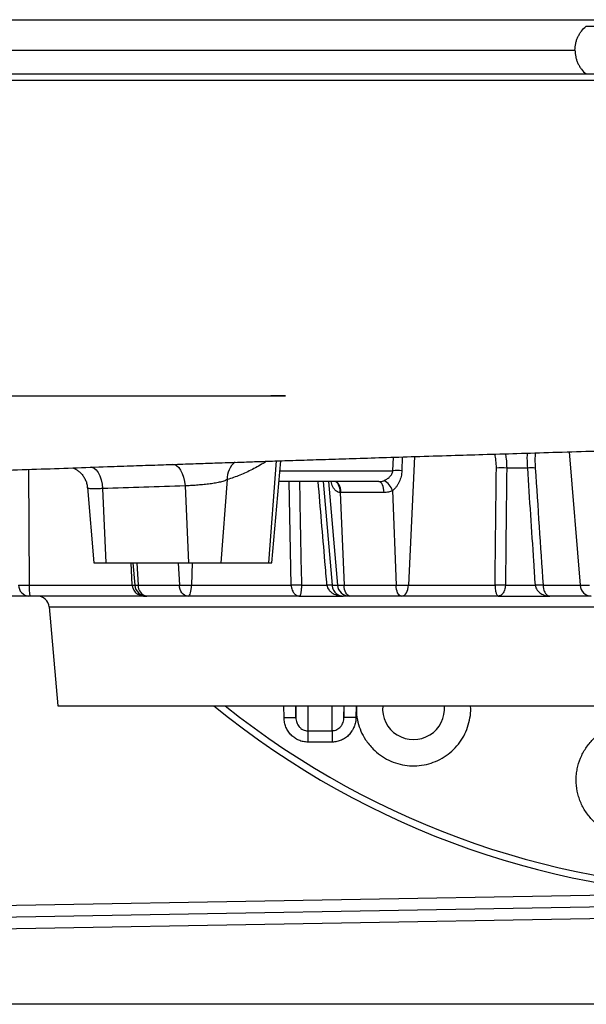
# Model space of a CAD drawing. Header units: millimetres. Extents: x 5580 to 12274, y 2394 to 14725.
# Tile 2 of 13: x 7869 to 9058, y 2394 to 4459. Entities that reach past the tile are written whole.
import ezdxf

# ---------------------------------------------------------------- set-up
doc = ezdxf.new("R2010")
doc.units = ezdxf.units.MM
doc.header["$LTSCALE"] = 5

msp = doc.modelspace()

# ---------------------------------------------------------------- linework, layer by layer
at = {"color": 7, "linetype": 'Continuous', "lineweight": 25}
for p, q in [((8426.9, 3669.6), (8396.1, 3669.6)), ((8398.2, 3319.9), (8416.9, 3533.6)), ((8934.9, 3518.4), (8890.9, 3518.4)), ((8304.7, 3494.2), (8291.5, 3319.9)), ((8011.2, 3477.6), (8025, 3319.9)), ((8043.2, 3475.3), (8050, 3319.9)), ((8216.1, 3480.8), (8223.2, 3319.9)), ((8622.9, 3489.9), (8413.1, 3489.9)), ((8651.4, 3471.1), (8658.7, 3272.7)), ((8541.4, 3467.1), (8549.7, 3272.7)), ((8633.7, 3467.1), (8543.2, 3467.1)), ((8025, 3319.9), (8050, 3319.9)), ((8050, 3319.9), (8223.2, 3319.9)), ((8106.3, 3319.9), (8110.5, 3272.7)), ((8223.2, 3319.9), (8291.5, 3319.9)), ((8291.5, 3319.9), (8391.5, 3319.9)), ((8391.5, 3319.9), (8398.2, 3319.9)), ((7866.8, 3272.7), (7889, 3272.7)), ((7889, 3272.7), (8105.2, 3272.7)), ((8117.7, 3272.7), (8204.3, 3272.7)), ((8204.3, 3272.7), (8229.6, 3272.7)), ((8229.6, 3272.7), (8438.8, 3272.7)), ((8460.3, 3272.7), (8513.8, 3272.7)), ((8524.5, 3272.7), (8535.8, 3272.7)), ((8535.8, 3272.7), (8549.7, 3272.7)), ((8549.7, 3272.7), (8658.7, 3272.7)), ((8658.7, 3272.7), (8684.8, 3272.7)), ((8684.8, 3272.7), (8866.4, 3272.7)), ((8888.2, 3272.7), (8951, 3272.7)), ((8967.1, 3272.7), (9044.7, 3272.7)), ((9044.7, 3272.7), (9064.7, 3272.7)), ((7888.6, 3249.9), (7833.8, 3249.9)), ((7890.3, 3249.9), (7888.6, 3249.9)), ((8131.1, 3249.9), (7890.3, 3249.9)), ((8131.1, 3249.9), (8135.4, 3249.9)), ((8135.9, 3249.9), (8135.4, 3249.9)), ((8221.2, 3249.9), (8135.9, 3249.9)), ((8223.2, 3249.9), (8221.2, 3249.9)), ((8456.2, 3249.9), (8223.2, 3249.9)), ((8456.2, 3249.9), (8548, 3249.9)), ((8560.7, 3249.9), (8548, 3249.9)), ((8561.7, 3249.9), (8560.7, 3249.9)), ((8669.2, 3249.9), (8561.7, 3249.9)), ((8671.2, 3249.9), (8669.2, 3249.9)), ((8873.5, 3249.9), (8671.2, 3249.9)), ((8873.5, 3249.9), (8981.5, 3249.9)), ((9067.9, 3249.9), (8981.5, 3249.9)), ((7931, 3227.1), (7949.1, 3019.9)), ((7949.1, 3019.9), (10849.1, 3019.9)), ((7448.2, 2569.5), (9304.1, 2601.9)), ((9304.1, 2576.9), (7448.2, 2544.5)), ((9399.1, 2393.6), (7448.2, 2393.6))]:
    msp.add_line(p, q, dxfattribs=at)
at = {"color": 8, "linetype": 'Continuous', "lineweight": 25}
for p, q in [((9021.8, 3552.4), (9044.7, 3272.7)), ((8407.6, 3533.3), (8391.5, 3319.9)), ((8651.8, 3512.7), (8653.1, 3541.1)), ((8671.8, 3541.7), (8670.9, 3512.7)), ((8697.7, 3542.5), (8684.8, 3272.7)), ((7887.9, 3515.5), (7889, 3272.7)), ((8415, 3512.7), (8651.8, 3512.7)), ((8438.8, 3272.7), (8434.8, 3489.9)), ((8506, 3489.9), (8524.5, 3272.7)), ((8516.8, 3489.9), (8535.8, 3272.7)), ((8105.2, 3272.7), (8103, 3319.9)), ((8114.7, 3319.9), (8117.7, 3272.7)), ((8201.4, 3319.9), (8204.3, 3272.7)), ((8230.7, 3319.9), (8229.6, 3272.7)), ((8110.5, 3272.7), (8117.7, 3272.7)), ((7931, 3227.1), (10867.2, 3227.1)), ((8423.9, 2994.5), (8423.5, 3019.9)), ((8448.2, 3019.9), (8448.6, 2994.6)), ((8448.6, 2994.6), (8448.6, 3019.9)), ((8473.6, 3019.9), (8473.6, 2967.4)), ((8524.5, 2967.5), (8524.5, 3019.9)), ((8549.5, 2994.9), (8549.9, 3019.9)), ((8549.5, 3019.9), (8549.5, 2994.9)), ((8575.1, 3019.9), (8574.7, 2994.9)), ((7481.4, 2595), (9252.7, 2626))]:
    msp.add_line(p, q, dxfattribs=at)
at = {"color": 8, "linetype": 'Continuous', "lineweight": 25, "flags": 128}
for points in [[(7810.8, 4458.8), (7937.7, 4458.8), (8066.7, 4458.8), (8197.9, 4458.8), (8330.9, 4458.8), (8467.5, 4458.8), (8605.5, 4458.8), (8745, 4458.8), (8885.4, 4458.8), (8936.9, 4458.8), (9040, 4458.8), (9143.2, 4458.8), (9247, 4458.8), (9350.7, 4458.8), (9455, 4458.8), (9558.9, 4458.8), (9662.8, 4458.8), (9766.1, 4458.8), (9869.4, 4458.7), (9972.1, 4458.7), (9972.1, 4458.7), (9972.1, 4458.7)], [(8018.4, 3520.9), (8020.3, 3520.5), (8025.1, 3518.3), (8029.6, 3514.4), (8033.7, 3508.8), (8037.2, 3501.9), (8040, 3493.7), (8042.1, 3484.8), (8043.2, 3475.3)], [(8541.4, 3467.1), (8541.2, 3471.7), (8540.5, 3476), (8539.5, 3480), (8538.1, 3483.4), (8536.4, 3486.2), (8534.5, 3488.3), (8532.4, 3489.5), (8530.7, 3489.9)], [(8105.2, 3272.7), (8108, 3272.8), (8110.5, 3272.9)]]:
    msp.add_lwpolyline(points, dxfattribs=at)
at = {"color": 7, "linetype": 'Continuous', "lineweight": 25, "flags": 128}
for points in [[(8189, 3526.4), (8193.8, 3525.9), (8198.5, 3523.6), (8202.9, 3519.6), (8206.9, 3514), (8210.4, 3507.1), (8213.1, 3499), (8215.1, 3490.2), (8216.1, 3480.8)], [(8543.2, 3467.1), (8542.8, 3471.6), (8542, 3476), (8540.9, 3479.9), (8539.4, 3483.3), (8537.6, 3486.1), (8535.6, 3488.2), (8533.4, 3489.5), (8531.2, 3489.9)], [(8633.7, 3467.1), (8633.3, 3471.6), (8632.6, 3476), (8631.5, 3479.9), (8630.2, 3483.3), (8628.6, 3486.1), (8626.8, 3488.2), (8624.9, 3489.5), (8622.9, 3489.9)], [(8221.2, 3249.9), (8218.1, 3250.3), (8215.1, 3251.6), (8212.2, 3253.7), (8209.7, 3256.5), (8207.6, 3259.9), (8205.9, 3263.8), (8204.8, 3268.2), (8204.3, 3272.7)], [(8223.2, 3249.9), (8224.4, 3250.3), (8225.5, 3251.6), (8226.6, 3253.7), (8227.6, 3256.5), (8228.4, 3259.9), (8229, 3263.8), (8229.4, 3268.2), (8229.6, 3272.7)], [(8561.7, 3249.9), (8559.5, 3250.3), (8557.3, 3251.6), (8555.3, 3253.7), (8553.5, 3256.5), (8552, 3259.9), (8550.9, 3263.8), (8550.1, 3268.2), (8549.7, 3272.7)], [(8669.2, 3249.9), (8667.3, 3250.3), (8665.4, 3251.6), (8663.6, 3253.7), (8662.1, 3256.5), (8660.8, 3259.9), (8659.7, 3263.8), (8659, 3268.2), (8658.7, 3272.7)], [(8671.2, 3249.9), (8673.8, 3250.3), (8676.2, 3251.6), (8678.4, 3253.7), (8680.4, 3256.5), (8682.1, 3259.9), (8683.5, 3263.8), (8684.4, 3268.2), (8684.8, 3272.7)], [(8473.6, 2967.4), (8473.7, 2966), (8473.7, 2964), (8473.8, 2961.6), (8473.8, 2958.6), (8473.8, 2955.2), (8473.8, 2951.5), (8473.9, 2947.6), (8473.9, 2943.6)], [(8524.5, 2967.5), (8524.5, 2966.1), (8524.6, 2964.2), (8524.6, 2961.7), (8524.7, 2958.7), (8524.7, 2955.3), (8524.7, 2951.6), (8524.7, 2947.7), (8524.7, 2943.7)]]:
    msp.add_lwpolyline(points, dxfattribs=at)
at = {"color": 8, "linetype": 'Continuous', "lineweight": 25}
for centre, radius, start, end in [((8351.6, 3495.5), 47, 130.592, 181.6353), ((9399.1, 4394.9), 1760.3, 231.3645, 308.6355)]:
    msp.add_arc(centre, radius, start, end, dxfattribs=at)
at = {"color": 7, "linetype": 'Continuous', "lineweight": 25}
for centre, radius, start, end in [((8661.4, 3318.1), 194.9, 87.1884, 92.8116), ((8880.1, 3279.2), 239.4, 87.414, 92.586), ((8942.8, 3393.7), 124.9, 86.3506, 93.6494), ((8619.4, 3461.5), 33.3, 16.6398, 65.7021), ((7890, 3273.1), 23.3, 180.9885, 266.3423), ((7995.5, 3267.4), 106.7, 177.1193, 189.4185), ((8135.4, 3274.9), 25, 185, 270), ((8139.4, 3271.4), 21.8, 176.4762, 260.7141), ((8449.5, 3039.7), 233.3, 87.3576, 92.6424), ((8519.1, 3223.6), 49.4, 83.8023, 96.1977), ((8560.7, 3274.9), 25, 184.9565, 269.9652), ((8877.3, 3033.9), 239.1, 87.3911, 92.6089), ((8959.1, 3147.6), 125.4, 86.3278, 93.6722), ((9068.7, 3273.9), 24, 182.8797, 268.1888), ((7906, 3224.9), 25, 5, 90), ((9399.1, 4394.9), 1775, 230.7731, 309.2269), ((8695.4, 3013.8), 65, 174.6504, 5.3496), ((8437.4, 2554.2), 440.5, 88.5372, 91.7564), ((8561.4, 2574.1), 421, 88.1806, 91.6128)]:
    msp.add_arc(centre, radius, start, end, dxfattribs=at)
for points, knots in [([(9034.1, 4394.9), (9034.1, 4399.7), (9034.6, 4404.4), (9036.2, 4411.4), (9036.8, 4413.7), (9038.4, 4418.2), (9039.2, 4420.4), (9041.3, 4424.7), (9042.4, 4426.8), (9044.9, 4430.8), (9046.2, 4432.8), (9050.6, 4438.5), (9053.9, 4441.9), (9057.5, 4444.9)], [0, 0, 0, 0, 0.25, 0.25, 0.375, 0.375, 0.5, 0.5, 0.625, 0.625, 0.75, 0.75, 1, 1, 1, 1]), ([(5580.2, 4394.9), (5580.3, 4394.9), (5580.4, 4394.9), (5584.9, 4394.9), (5593.1, 4394.9), (5605.1, 4394.9), (5620.7, 4394.9), (5640, 4394.9), (5663.1, 4394.9), (5689.9, 4394.9), (5720.4, 4394.9), (5754.7, 4394.9), (5792.5, 4394.9), (5834, 4394.9), (5879, 4394.9), (5927.6, 4394.9), (5979.7, 4394.9), (6035.2, 4394.9), (6094.1, 4394.9), (6156.5, 4394.9), (6222.3, 4394.9), (6291.2, 4394.9), (6363.5, 4394.9), (6439, 4394.9), (6517.8, 4394.9), (6599.5, 4394.9), (6684.3, 4394.9), (6772.2, 4394.9), (6862.8, 4394.9), (6956.1, 4394.9), (7051.8, 4394.9), (7150.2, 4394.9), (7250.9, 4394.9), (7353.6, 4394.9), (7458.4, 4394.9), (7565.3, 4394.9), (7674.1, 4394.9), (7784.4, 4394.9), (7896.3, 4394.9), (8009.9, 4394.9), (8124.7, 4394.9), (8240.7, 4394.9), (8357.7, 4394.9), (8475.8, 4394.9), (8591.4, 4394.9), (8704, 4394.9), (8813.6, 4394.9), (8923.7, 4394.9), (8997.3, 4394.9), (9034.1, 4394.9)], [0, 0, 0, 0, 0.016229, 0.037791, 0.059373, 0.080856, 0.102359, 0.123924, 0.145511, 0.166994, 0.188498, 0.210068, 0.231659, 0.253142, 0.274646, 0.296217, 0.317809, 0.339292, 0.360797, 0.382371, 0.403968, 0.425451, 0.446958, 0.468539, 0.490145, 0.511628, 0.533137, 0.554725, 0.57634, 0.597823, 0.619332, 0.640916, 0.662526, 0.684009, 0.705517, 0.727101, 0.74871, 0.770193, 0.791702, 0.813288, 0.834901, 0.856385, 0.877895, 0.899486, 0.921104, 0.940776, 0.960469, 0.980224, 1, 1, 1, 1]), ([(9034.1, 4394.9), (9034.1, 4390.1), (9034.6, 4385.4), (9036.2, 4378.4), (9036.8, 4376.1), (9038.4, 4371.6), (9039.2, 4369.4), (9041.3, 4365.1), (9042.4, 4363), (9044.9, 4359), (9046.2, 4357), (9050.6, 4351.3), (9053.9, 4347.9), (9057.5, 4344.9)], [0, 0, 0, 0, 0.25, 0.25, 0.375, 0.375, 0.5, 0.5, 0.625, 0.625, 0.75, 0.75, 1, 1, 1, 1]), ([(5581, 4344.9), (5580.9, 4344.9), (5579.8, 4344.9), (5583.8, 4344.9), (5593.5, 4344.9), (5610.4, 4344.9), (5633.7, 4344.9), (5663.7, 4344.9), (5700.4, 4344.9), (5743.6, 4344.9), (5793.3, 4344.9), (5849.4, 4344.9), (5911.9, 4344.9), (5974.9, 4344.9), (6036.7, 4344.9), (6095.7, 4344.9), (6158.1, 4344.9), (6223.8, 4344.9), (6292.9, 4344.9), (6365.2, 4344.9), (6440.8, 4344.9), (6519.5, 4344.9), (6601.4, 4344.9), (6686.3, 4344.9), (6774.1, 4344.9), (6864.7, 4344.9), (6958.1, 4344.9), (7054, 4344.9), (7152.3, 4344.9), (7252.9, 4344.9), (7355.7, 4344.9), (7460.7, 4344.9), (7567.5, 4344.9), (7676.2, 4344.9), (7786.7, 4344.9), (7898.7, 4344.9), (8012.2, 4344.9), (8127, 4344.9), (8243, 4344.9), (8360.2, 4344.9), (8478.2, 4344.9), (8595.4, 4344.9), (8711.6, 4344.9), (8826.7, 4344.9), (8942, 4344.9), (9019, 4344.9), (9057.5, 4344.9)], [0, 0, 0, 0, 0.002072, 0.030676, 0.059268, 0.087863, 0.11647, 0.145065, 0.173663, 0.202274, 0.230872, 0.259471, 0.288082, 0.316681, 0.33813, 0.359591, 0.381052, 0.402501, 0.423955, 0.445421, 0.466887, 0.48834, 0.509797, 0.531268, 0.552739, 0.574196, 0.595652, 0.61712, 0.638588, 0.660044, 0.681499, 0.702967, 0.724434, 0.745889, 0.767346, 0.788816, 0.810286, 0.831742, 0.853202, 0.874674, 0.896147, 0.917606, 0.938199, 0.958803, 0.979408, 1, 1, 1, 1]), ([(7562.4, 3669.6), (7563.2, 3669.6), (7564, 3669.6), (7565.8, 3669.6), (7566.8, 3669.7), (7569.9, 3669.7), (7574.5, 3669.7), (7580.2, 3669.7), (7586.4, 3669.7), (7589.8, 3669.7), (7607.8, 3669.7), (7626.3, 3669.7), (7654.4, 3669.7), (7660.3, 3669.7), (7672.5, 3669.7), (7678.9, 3669.7), (7698.7, 3669.7), (7712.9, 3669.7), (7743.1, 3669.7), (7759.1, 3669.7), (7784.6, 3669.7), (7793.3, 3669.7), (7811.2, 3669.7), (7820.4, 3669.7), (7867.2, 3669.6), (7907.9, 3669.6), (7995.4, 3669.6), (8042.3, 3669.6), (8117.4, 3669.6), (8143.2, 3669.6), (8183.1, 3669.6), (8196.6, 3669.6), (8224, 3669.6), (8237.8, 3669.6), (8307.7, 3669.6), (8366.1, 3669.6), (8426.9, 3669.6)], [0, 0, 0, 0, 0.015625, 0.015625, 0.03125, 0.03125, 0.0625, 0.09375, 0.09375, 0.125, 0.125, 0.25, 0.25, 0.28125, 0.28125, 0.3125, 0.3125, 0.375, 0.375, 0.4375, 0.4375, 0.46875, 0.46875, 0.5, 0.5, 0.625, 0.625, 0.75, 0.75, 0.8125, 0.8125, 0.84375, 0.84375, 0.875, 0.875, 1, 1, 1, 1]), ([(6761.2, 3462.9), (6761.1, 3462.9), (6761, 3462.9), (6761.5, 3462.9), (6762.5, 3463), (6764.4, 3463.3), (6767.3, 3463.6), (6771.1, 3464), (6775.6, 3464.4), (6780.4, 3464.9), (6785.2, 3465.3), (6789.7, 3465.7), (6794.1, 3466.1), (6798.6, 3466.5), (6803.5, 3466.9), (6808.7, 3467.3), (6816, 3467.9), (6826.1, 3468.7), (6838.9, 3469.6), (6852.2, 3470.5), (6865.7, 3471.4), (6879.1, 3472.3), (6893.6, 3473.2), (6909.1, 3474.1), (6926.7, 3475.2), (6946.4, 3476.3), (6968.5, 3477.5), (6993, 3478.8), (7025, 3480.5), (7065.4, 3482.5), (7114.5, 3484.8), (7166.8, 3487.1), (7221.9, 3489.6), (7279.8, 3492), (7339.4, 3494.5), (7400.3, 3497), (7462.3, 3499.4), (7526.6, 3502), (7592.6, 3504.5), (7664.8, 3507.3), (7742.1, 3510.2), (7823.7, 3513.2), (7902.8, 3516), (7979, 3518.7), (8047, 3521.1), (8106.6, 3523.2), (8157.5, 3524.9), (8204.6, 3526.5), (8247.9, 3528), (8283.1, 3529.2), (8313.5, 3530.2), (8342.2, 3531.1), (8376.3, 3532.3), (8416, 3533.6), (8461.3, 3535), (8512.4, 3536.7), (8569.3, 3538.5), (8632.2, 3540.5), (8701, 3542.6), (8771.3, 3544.8), (8842.4, 3547), (8913.6, 3549.1), (8988.9, 3551.4), (9068.4, 3553.8), (9140.3, 3556), (9185.7, 3557.4), (9203.3, 3557.9)], [0, 0, 0, 0, 0.002699, 0.008453, 0.014212, 0.020733, 0.028412, 0.036788, 0.045779, 0.054025, 0.061425, 0.067977, 0.073679, 0.079317, 0.08469, 0.090364, 0.09634, 0.107763, 0.120027, 0.131657, 0.14222, 0.152926, 0.162927, 0.173808, 0.185633, 0.198404, 0.212123, 0.22679, 0.242407, 0.267421, 0.293081, 0.318866, 0.344777, 0.370812, 0.396969, 0.421732, 0.44659, 0.471549, 0.496601, 0.521094, 0.550919, 0.579238, 0.606051, 0.631357, 0.655155, 0.672681, 0.688887, 0.703757, 0.717287, 0.729472, 0.736666, 0.745488, 0.755947, 0.768048, 0.781797, 0.797201, 0.814264, 0.83299, 0.853377, 0.875417, 0.895041, 0.915799, 0.937683, 0.960681, 0.984782, 1, 1, 1, 1]), ([(7980.2, 3518.8), (7981.4, 3518.3), (7984.2, 3517.2), (7989.4, 3514.4), (7995, 3510.2), (8000.3, 3504.7), (8005, 3498.1), (8008.5, 3490.6), (8010.6, 3483.7), (8010.9, 3479.3), (8011, 3477.6)], [0, 0, 0, 0, 0.089353, 0.208158, 0.339357, 0.478309, 0.621509, 0.767006, 0.913599, 1, 1, 1, 1]), ([(8633.1, 3491.9), (8635.4, 3492.8), (8637.5, 3494), (8640.6, 3496), (8641.6, 3496.7), (8643.5, 3498.2), (8644.5, 3499), (8646.2, 3500.7), (8647, 3501.6), (8648.6, 3503.5), (8649.2, 3504.6), (8650.4, 3506.7), (8650.9, 3507.9), (8651.6, 3510.3), (8651.8, 3511.5), (8651.8, 3512.7)], [0, 0, 0, 0, 0.25, 0.25, 0.375, 0.375, 0.5, 0.5, 0.625, 0.625, 0.75, 0.75, 0.875, 0.875, 1, 1, 1, 1]), ([(8670.9, 3512.7), (8670.8, 3508.7), (8670.3, 3504.7), (8668.9, 3498.9), (8668.3, 3496.9), (8667, 3493.1), (8666.3, 3491.3), (8664.6, 3487.7), (8663.7, 3485.9), (8661.6, 3482.5), (8660.5, 3480.8), (8658.2, 3477.7), (8656.9, 3476.2), (8654.3, 3473.5), (8652.9, 3472.2), (8651.4, 3471.1)], [0, 0, 0, 0, 0.25, 0.25, 0.375, 0.375, 0.5, 0.5, 0.625, 0.625, 0.75, 0.75, 0.875, 0.875, 1, 1, 1, 1]), ([(8890.9, 3518.4), (8890.7, 3501.8), (8890.5, 3485.2), (8890.3, 3468.6), (8889.6, 3403.3), (8888.9, 3338), (8888.2, 3272.7)], [0, 0, 0, 0, 0.01, 0.01, 0.01, 0.04935958, 0.04935958, 0.04935958, 0.04935958]), ([(8951, 3272.7), (8949.9, 3289.3), (8948.9, 3305.9), (8947.8, 3322.5), (8943.5, 3387.8), (8939.2, 3453.1), (8934.9, 3518.4)], [0, 0, 0, 0, 0.01, 0.01, 0.01, 0.04935958, 0.04935958, 0.04935958, 0.04935958]), ([(8304.7, 3494.2), (8302.5, 3493), (8300, 3492), (8295.8, 3490.6), (8294.3, 3490.1), (8291.3, 3489.3), (8289.7, 3488.9), (8286.3, 3488.1), (8284.6, 3487.7), (8281, 3487), (8279.2, 3486.7), (8273.4, 3485.8), (8269.5, 3485.2), (8263.4, 3484.5), (8261.3, 3484.2), (8257.1, 3483.8), (8255, 3483.6), (8248.6, 3483), (8244.4, 3482.7), (8238.1, 3482.2), (8235.9, 3482), (8231.8, 3481.7), (8229.7, 3481.6), (8223.7, 3481.2), (8219.9, 3481), (8216.1, 3480.8)], [0, 0, 0, 0, 0.125, 0.125, 0.1875, 0.1875, 0.25, 0.25, 0.3125, 0.3125, 0.375, 0.375, 0.5, 0.5, 0.5625, 0.5625, 0.625, 0.625, 0.75, 0.75, 0.8125, 0.8125, 0.875, 0.875, 1, 1, 1, 1]), ([(8622.9, 3489.9), (8624.7, 3489.9), (8626.4, 3490.1), (8629.8, 3490.7), (8631.5, 3491.2), (8633.1, 3491.9)], [0, 0, 0, 0, 0.5, 0.5, 1, 1, 1, 1]), ([(8651.4, 3471.1), (8648.6, 3469.8), (8645.7, 3468.8), (8641.3, 3467.8), (8639.8, 3467.5), (8636.7, 3467.2), (8635.2, 3467.1), (8633.7, 3467.1)], [0, 0, 0, 0, 0.5, 0.5, 0.75, 0.75, 1, 1, 1, 1]), ([(8105.2, 3272.7), (8105.3, 3271.8), (8105.4, 3270.8), (8105.8, 3269), (8106, 3268.1), (8106.9, 3265.5), (8107.7, 3263.9), (8109.4, 3261), (8110.4, 3259.6), (8112.6, 3257.2), (8113.7, 3256.2), (8116.2, 3254.3), (8117.5, 3253.5), (8120.1, 3252.2), (8121.4, 3251.6), (8124.1, 3250.8), (8125.5, 3250.4), (8127.6, 3250.1), (8128.3, 3250), (8129.7, 3249.9), (8130.4, 3249.9), (8131.1, 3249.9)], [0, 0, 0, 0, 0.0625, 0.0625, 0.125, 0.125, 0.25, 0.25, 0.375, 0.375, 0.5, 0.5, 0.625, 0.625, 0.75, 0.75, 0.875, 0.875, 0.9375, 0.9375, 1, 1, 1, 1]), ([(8438.8, 3272.7), (8438.8, 3271.8), (8438.9, 3270.8), (8439.2, 3269), (8439.4, 3268.1), (8439.9, 3265.5), (8440.4, 3263.9), (8441.6, 3261), (8442.3, 3259.6), (8443.7, 3257.2), (8444.5, 3256.2), (8446.1, 3254.3), (8447, 3253.5), (8448.7, 3252.2), (8449.6, 3251.6), (8451.5, 3250.8), (8452.4, 3250.4), (8453.8, 3250.1), (8454.3, 3250), (8455.2, 3249.9), (8455.7, 3249.9), (8456.2, 3249.9)], [0, 0, 0, 0, 0.0625, 0.0625, 0.125, 0.125, 0.25, 0.25, 0.375, 0.375, 0.5, 0.5, 0.625, 0.625, 0.75, 0.75, 0.875, 0.875, 0.9375, 0.9375, 1, 1, 1, 1]), ([(8460.3, 3272.7), (8460.3, 3271.8), (8460.3, 3270.8), (8460.2, 3269), (8460.2, 3268.1), (8460, 3265.6), (8459.9, 3263.9), (8459.6, 3261), (8459.5, 3259.6), (8459.1, 3257.3), (8458.9, 3256.2), (8458.6, 3254.3), (8458.3, 3253.5), (8457.9, 3252.2), (8457.7, 3251.6), (8457.3, 3250.8), (8457.1, 3250.4), (8456.7, 3250.1), (8456.6, 3250), (8456.4, 3249.9), (8456.3, 3249.9), (8456.2, 3249.9)], [0, 0, 0, 0, 0.0625, 0.0625, 0.125, 0.125, 0.25, 0.25, 0.375, 0.375, 0.5, 0.5, 0.625, 0.625, 0.75, 0.75, 0.875, 0.875, 0.9375, 0.9375, 1, 1, 1, 1]), ([(8513.8, 3272.7), (8513.9, 3271.8), (8514.1, 3270.8), (8514.6, 3269), (8514.9, 3268.1), (8516, 3265.6), (8517, 3263.9), (8519.4, 3261), (8520.7, 3259.6), (8523.5, 3257.3), (8525.1, 3256.2), (8528.3, 3254.3), (8530, 3253.5), (8533.4, 3252.2), (8535.2, 3251.6), (8538.8, 3250.8), (8540.7, 3250.4), (8543.4, 3250.1), (8544.3, 3250), (8546.2, 3249.9), (8547.1, 3249.9), (8548, 3249.9)], [0, 0, 0, 0, 0.0625, 0.0625, 0.125, 0.125, 0.25, 0.25, 0.375, 0.375, 0.5, 0.5, 0.625, 0.625, 0.75, 0.75, 0.875, 0.875, 0.9375, 0.9375, 1, 1, 1, 1]), ([(8524.5, 3272.7), (8524.5, 3271.8), (8524.7, 3270.8), (8525, 3269), (8525.2, 3268.1), (8526, 3265.5), (8526.7, 3263.9), (8528.3, 3261), (8529.2, 3259.6), (8531.2, 3257.2), (8532.3, 3256.2), (8534.5, 3254.3), (8535.7, 3253.5), (8538, 3252.2), (8539.3, 3251.6), (8541.7, 3250.8), (8543, 3250.4), (8544.9, 3250.1), (8545.5, 3250), (8546.8, 3249.9), (8547.4, 3249.9), (8548, 3249.9)], [0, 0, 0, 0, 0.0625, 0.0625, 0.125, 0.125, 0.25, 0.25, 0.375, 0.375, 0.5, 0.5, 0.625, 0.625, 0.75, 0.75, 0.875, 0.875, 0.9375, 0.9375, 1, 1, 1, 1]), ([(8866.4, 3272.7), (8866.4, 3271.8), (8866.5, 3270.8), (8866.6, 3269), (8866.6, 3268.1), (8866.9, 3265.5), (8867.1, 3263.9), (8867.5, 3261), (8867.8, 3259.6), (8868.4, 3257.2), (8868.7, 3256.2), (8869.4, 3254.3), (8869.7, 3253.5), (8870.4, 3252.2), (8870.8, 3251.6), (8871.6, 3250.8), (8871.9, 3250.4), (8872.5, 3250.1), (8872.7, 3250), (8873.1, 3249.9), (8873.3, 3249.9), (8873.5, 3249.9)], [0, 0, 0, 0, 0.0625, 0.0625, 0.125, 0.125, 0.25, 0.25, 0.375, 0.375, 0.5, 0.5, 0.625, 0.625, 0.75, 0.75, 0.875, 0.875, 0.9375, 0.9375, 1, 1, 1, 1]), ([(8888.2, 3272.7), (8888.1, 3271.8), (8888, 3270.8), (8887.8, 3269), (8887.7, 3268.1), (8887.2, 3265.6), (8886.8, 3263.9), (8885.8, 3261), (8885.2, 3259.6), (8884, 3257.3), (8883.3, 3256.2), (8881.9, 3254.3), (8881.2, 3253.5), (8879.8, 3252.2), (8879, 3251.6), (8877.4, 3250.8), (8876.7, 3250.4), (8875.5, 3250.1), (8875.1, 3250), (8874.3, 3249.9), (8873.9, 3249.9), (8873.5, 3249.9)], [0, 0, 0, 0, 0.0625, 0.0625, 0.125, 0.125, 0.25, 0.25, 0.375, 0.375, 0.5, 0.5, 0.625, 0.625, 0.75, 0.75, 0.875, 0.875, 0.9375, 0.9375, 1, 1, 1, 1]), ([(8951, 3272.7), (8951.1, 3271.8), (8951.3, 3270.8), (8951.7, 3269), (8952, 3268.1), (8953, 3265.6), (8953.9, 3263.9), (8956, 3261), (8957.2, 3259.6), (8959.7, 3257.3), (8961.1, 3256.2), (8964, 3254.3), (8965.5, 3253.5), (8968.5, 3252.2), (8970.1, 3251.6), (8973.3, 3250.8), (8974.9, 3250.4), (8977.4, 3250.1), (8978.2, 3250), (8979.9, 3249.9), (8980.7, 3249.9), (8981.5, 3249.9)], [0, 0, 0, 0, 0.0625, 0.0625, 0.125, 0.125, 0.25, 0.25, 0.375, 0.375, 0.5, 0.5, 0.625, 0.625, 0.75, 0.75, 0.875, 0.875, 0.9375, 0.9375, 1, 1, 1, 1]), ([(8967.1, 3272.7), (8967.1, 3271.8), (8967.2, 3270.8), (8967.4, 3269), (8967.6, 3268.1), (8968.1, 3265.5), (8968.5, 3263.9), (8969.5, 3261), (8970, 3259.6), (8971.2, 3257.2), (8971.9, 3256.2), (8973.3, 3254.3), (8974, 3253.5), (8975.4, 3252.2), (8976.2, 3251.6), (8977.7, 3250.8), (8978.4, 3250.4), (8979.6, 3250.1), (8980, 3250), (8980.7, 3249.9), (8981.1, 3249.9), (8981.5, 3249.9)], [0, 0, 0, 0, 0.0625, 0.0625, 0.125, 0.125, 0.25, 0.25, 0.375, 0.375, 0.5, 0.5, 0.625, 0.625, 0.75, 0.75, 0.875, 0.875, 0.9375, 0.9375, 1, 1, 1, 1]), ([(8575.9, 3019.9), (8575.7, 3015.1), (8575.2, 3003.6), (8578.3, 2985.5), (8584.7, 2966.3), (8594.8, 2946.7), (8604.9, 2935.3), (8610.5, 2929)], [0, 0, 0, 0, 0.142634, 0.344507, 0.546358, 0.748209, 1, 1, 1, 1]), ([(8610.5, 2929), (8615.5, 2924.5), (8625.6, 2915.4), (8643.2, 2905.2), (8662.1, 2898), (8682.1, 2894), (8702.4, 2893.5), (8722.5, 2896.3), (8741.8, 2902.6), (8759.8, 2911.9), (8776, 2924.2), (8789.9, 2939), (8801.1, 2956), (8809.4, 2974.5), (8814.2, 2994.2), (8816, 3009.6), (8815.1, 3018.1), (8814.9, 3019.9)], [0, 0, 0, 0, 0.070066, 0.140132, 0.210197, 0.280263, 0.350329, 0.420396, 0.490467, 0.560539, 0.63062, 0.7007, 0.77079, 0.84088, 0.910975, 0.98107, 1, 1, 1, 1]), ([(8448.6, 2994.6), (8448.7, 2992.9), (8448.8, 2991.2), (8449.4, 2987.9), (8449.9, 2986.2), (8451, 2983.1), (8451.7, 2981.5), (8453.4, 2978.6), (8454.4, 2977.2), (8456.1, 2975.3), (8456.7, 2974.6), (8457.9, 2973.5), (8458.6, 2972.9), (8460.6, 2971.3), (8462.1, 2970.4), (8465.2, 2968.9), (8466.8, 2968.3), (8470.2, 2967.5), (8471.9, 2967.3), (8473.6, 2967.4)], [0, 0, 0, 0, 0.125, 0.125, 0.25, 0.25, 0.375, 0.375, 0.5, 0.5, 0.5625, 0.5625, 0.625, 0.625, 0.75, 0.75, 0.875, 0.875, 1, 1, 1, 1]), ([(8524.5, 2967.5), (8525.4, 2967.5), (8526.3, 2967.5), (8528, 2967.8), (8528.9, 2967.9), (8531.4, 2968.5), (8533, 2969.1), (8536.1, 2970.7), (8537.6, 2971.6), (8540.3, 2973.7), (8541.5, 2974.9), (8543.2, 2976.9), (8543.7, 2977.6), (8544.7, 2979), (8545.1, 2979.7), (8546.4, 2981.9), (8547.1, 2983.4), (8548.3, 2986.6), (8548.7, 2988.3), (8549.3, 2991.6), (8549.5, 2993.2), (8549.5, 2994.9)], [0, 0, 0, 0, 0.0625, 0.0625, 0.125, 0.125, 0.25, 0.25, 0.375, 0.375, 0.5, 0.5, 0.5625, 0.5625, 0.625, 0.625, 0.75, 0.75, 0.875, 0.875, 1, 1, 1, 1]), ([(8574.7, 2994.9), (8574.7, 2991.6), (8574.3, 2988.3), (8573.3, 2983.5), (8572.9, 2981.9), (8572, 2978.7), (8571.4, 2977.1), (8569.6, 2972.5), (8568, 2969.6), (8565.4, 2965.5), (8564.4, 2964.1), (8562.4, 2961.5), (8561.3, 2960.3), (8557.8, 2956.7), (8555.4, 2954.5), (8551.3, 2951.7), (8549.9, 2950.8), (8547, 2949.2), (8545.5, 2948.4), (8541, 2946.5), (8537.9, 2945.5), (8533, 2944.4), (8531.4, 2944.2), (8528.1, 2943.8), (8526.4, 2943.7), (8524.7, 2943.7)], [0, 0, 0, 0, 0.125, 0.125, 0.1875, 0.1875, 0.25, 0.25, 0.375, 0.375, 0.4375, 0.4375, 0.5, 0.5, 0.625, 0.625, 0.6875, 0.6875, 0.75, 0.75, 0.875, 0.875, 0.9375, 0.9375, 1, 1, 1, 1]), ([(8473.9, 2943.6), (8470.6, 2943.6), (8467.3, 2943.9), (8462.5, 2944.9), (8460.9, 2945.3), (8457.7, 2946.3), (8456.2, 2946.9), (8451.6, 2948.8), (8448.8, 2950.4), (8444.7, 2953.2), (8443.4, 2954.3), (8440.9, 2956.4), (8439.7, 2957.5), (8436.2, 2961.1), (8434.2, 2963.7), (8430.6, 2969.2), (8429.1, 2972.2), (8427.2, 2976.7), (8426.7, 2978.3), (8425.7, 2981.4), (8425.3, 2983), (8424.3, 2987.9), (8424, 2991.2), (8423.9, 2994.5)], [0, 0, 0, 0, 0.125, 0.125, 0.1875, 0.1875, 0.25, 0.25, 0.375, 0.375, 0.4375, 0.4375, 0.5, 0.5, 0.625, 0.625, 0.75, 0.75, 0.8125, 0.8125, 0.875, 0.875, 1, 1, 1, 1]), ([(9071.7, 2779.1), (9077.3, 2773.5), (9083.4, 2768.6), (9093.2, 2762.1), (9096.5, 2760), (9103.5, 2756.3), (9107.1, 2754.6), (9118, 2750.1), (9125.4, 2747.8), (9135.1, 2745.9), (9137, 2745.6), (9140.9, 2745), (9142.9, 2744.8), (9148.8, 2744.2), (9152.7, 2744), (9164.4, 2744), (9172.2, 2744.7), (9181.9, 2746.7), (9183.8, 2747.1), (9187.7, 2748.1), (9189.6, 2748.6), (9195.2, 2750.3), (9202.6, 2752.9), (9209.6, 2756.3), (9214.8, 2759), (9216.5, 2760), (9219.9, 2762), (9221.6, 2763.1), (9229.8, 2768.6), (9235.9, 2773.6), (9244.2, 2781.8), (9246.8, 2784.8), (9250.6, 2789.3), (9251.8, 2790.9), (9254.1, 2794.1), (9255.3, 2795.7), (9260.7, 2803.8), (9264.4, 2810.7), (9268.9, 2821.6), (9270.3, 2825.4), (9272.6, 2832.9), (9273.5, 2836.7), (9275.8, 2848.2), (9276.6, 2856), (9276.6, 2867.9), (9276.4, 2871.8), (9275.6, 2879.6), (9275.1, 2883.5), (9273.6, 2891.1), (9272.6, 2894.9), (9270.3, 2902.5), (9269, 2906.2), (9264.5, 2917.1), (9260.8, 2924), (9254.3, 2933.8), (9251.9, 2937), (9246.9, 2943.1), (9244.3, 2946), (9236, 2954.3), (9229.9, 2959.3), (9220.1, 2965.9), (9216.7, 2967.9), (9209.8, 2971.6), (9206.2, 2973.3), (9199, 2976.3), (9195.3, 2977.6), (9189.7, 2979.4), (9187.8, 2979.9), (9184, 2980.8), (9182, 2981.3), (9172.3, 2983.2), (9164.6, 2984), (9152.8, 2984), (9148.9, 2983.8), (9143, 2983.2), (9141, 2983), (9137.1, 2982.4), (9135.2, 2982.1), (9125.6, 2980.2), (9118.1, 2977.9), (9109, 2974.2), (9107.2, 2973.4), (9103.6, 2971.7), (9101.9, 2970.8), (9096.6, 2968), (9093.3, 2966), (9083.5, 2959.5), (9077.4, 2954.5), (9069, 2946.1), (9066.4, 2943.2), (9061.4, 2937.2), (9059.1, 2934), (9054.7, 2927.5), (9052.7, 2924.2), (9049, 2917.2), (9047.3, 2913.6), (9042.8, 2902.7), (9040.5, 2895.3), (9038.2, 2883.7), (9037.6, 2879.8), (9036.8, 2871.9), (9036.6, 2868), (9036.6, 2856.3), (9037.3, 2848.5), (9039.6, 2836.9), (9040.6, 2833), (9042.9, 2825.5), (9044.2, 2821.8), (9047.2, 2814.6), (9048.8, 2811.1), (9052.5, 2804.1), (9054.5, 2800.7), (9061.1, 2790.9), (9066.1, 2784.8), (9071.7, 2779.1)], [0, 0, 0, 0, 0.03125, 0.03125, 0.046875, 0.046875, 0.0625, 0.0625, 0.09375, 0.09375, 0.101563, 0.101563, 0.109375, 0.109375, 0.125, 0.125, 0.15625, 0.15625, 0.164063, 0.164063, 0.171875, 0.171875, 0.1875, 0.203125, 0.203125, 0.210938, 0.210938, 0.21875, 0.21875, 0.25, 0.25, 0.265625, 0.265625, 0.273438, 0.273438, 0.28125, 0.28125, 0.3125, 0.3125, 0.328125, 0.328125, 0.34375, 0.34375, 0.375, 0.375, 0.390625, 0.390625, 0.40625, 0.40625, 0.421875, 0.421875, 0.4375, 0.4375, 0.46875, 0.46875, 0.484375, 0.484375, 0.5, 0.5, 0.53125, 0.53125, 0.546875, 0.546875, 0.5625, 0.5625, 0.578125, 0.578125, 0.585938, 0.585938, 0.59375, 0.59375, 0.625, 0.625, 0.640625, 0.640625, 0.648438, 0.648438, 0.65625, 0.65625, 0.6875, 0.6875, 0.695313, 0.695313, 0.703125, 0.703125, 0.71875, 0.71875, 0.75, 0.75, 0.765625, 0.765625, 0.78125, 0.78125, 0.796875, 0.796875, 0.8125, 0.8125, 0.84375, 0.84375, 0.859375, 0.859375, 0.875, 0.875, 0.90625, 0.90625, 0.921875, 0.921875, 0.9375, 0.9375, 0.953125, 0.953125, 0.96875, 0.96875, 1, 1, 1, 1])]:
    msp.add_open_spline(points, degree=3, knots=knots, dxfattribs=at)
for points in [[(9057.5, 4444.9), (9057.5, 4444.9), (9057.7, 4445), (9057.9, 4445.2)], [(9057.9, 4445.2), (9085.4, 4445.3), (9112.8, 4445.2), (9140.3, 4445.2)], [(9057.9, 4344.6), (9057.7, 4344.8), (9057.5, 4344.9), (9057.5, 4344.9)], [(9140.3, 4344.6), (9112.8, 4344.6), (9085.4, 4344.6), (9057.9, 4344.6)], [(8866.4, 3272.7), (8867.3, 3354.6), (8868.3, 3436.5), (8869.3, 3518.4)], [(8950.8, 3518.4), (8956.2, 3436.5), (8961.7, 3354.6), (8967.1, 3272.7)], [(8216.1, 3480.8), (8158.5, 3479), (8100.8, 3477.3), (8043.2, 3475.3)], [(8543.2, 3467.1), (8542.6, 3467.1), (8542, 3467.1), (8541.4, 3467.1)], [(8473.6, 2967.4), (8490.6, 2967.4), (8507.6, 2967.4), (8524.5, 2967.5)], [(8524.7, 2943.7), (8507.8, 2943.7), (8490.8, 2943.6), (8473.9, 2943.6)]]:
    msp.add_open_spline(points, degree=3, dxfattribs=at)
at = {"color": 8, "linetype": 'Continuous', "lineweight": 25}
for points, knots in [([(9972.1, 4331.1), (9972.1, 4331.1), (9939.7, 4331.1), (9874.4, 4331.1), (9775.7, 4331.1), (9676.2, 4331), (9564.3, 4331), (9440, 4331), (9314.2, 4331), (9199, 4331), (9094.5, 4331), (8990, 4331), (8886.2, 4331), (8783.6, 4331), (8681.9, 4331), (8580.5, 4331), (8467.7, 4331), (8343.8, 4331), (8209, 4331), (8074.9, 4331), (7941.8, 4331), (7821.3, 4331), (7713.2, 4331), (7617.1, 4331), (7522.2, 4331), (7417.7, 4331), (7304.6, 4331), (7183.3, 4331), (7064.6, 4331), (6948.9, 4331), (6837.2, 4331), (6729.5, 4331), (6626.2, 4331), (6526.8, 4331), (6431.4, 4331), (6340, 4331), (6253.1, 4331), (6170.8, 4330.9), (6094.4, 4330.9), (6023.7, 4330.9), (5958.6, 4330.9), (5898.5, 4330.9), (5843.3, 4330.9), (5793.2, 4330.9), (5748.5, 4330.9), (5709.3, 4330.9), (5675.6, 4330.9), (5647.4, 4330.9), (5625.3, 4330.9), (5609.1, 4330.9), (5599.9, 4330.9), (5596, 4330.9), (5597.1, 4330.9), (5597.2, 4330.9)], [0, 0, 0, 0, 0, 0.015524, 0.031048, 0.046634, 0.06222, 0.08327, 0.104356, 0.120373, 0.136391, 0.15247, 0.168549, 0.18423, 0.199911, 0.215648, 0.231386, 0.252623, 0.273895, 0.295418, 0.316978, 0.338611, 0.354862, 0.371113, 0.387424, 0.403735, 0.425749, 0.447799, 0.470112, 0.492464, 0.514895, 0.537114, 0.559413, 0.581752, 0.604375, 0.627038, 0.649985, 0.672972, 0.696038, 0.718423, 0.740878, 0.763367, 0.786104, 0.808877, 0.831903, 0.854966, 0.878102, 0.901943, 0.925862, 0.949821, 0.97406, 0.998337, 1, 1, 1, 1]), ([(8386.5, 3532.6), (8385.4, 3531.8), (8375.8, 3525.2), (8357.3, 3515.3), (8331.1, 3502.8), (8313.5, 3497.1), (8304.7, 3494.2)], [0, 0, 0, 0, 0.041252, 0.358581, 0.678798, 1, 1, 1, 1]), ([(8869.3, 3518.4), (8869.2, 3523.7), (8869, 3533.7), (8866.7, 3543.2), (8865.7, 3547.7)], [0, 0, 0, 0, 0.534177, 1, 1, 1, 1]), ([(8887.8, 3548.4), (8888.6, 3544.9), (8890.6, 3535.2), (8890.8, 3525), (8890.9, 3518.4)], [0, 0, 0, 0, 0.3550562, 1, 1, 1, 1]), ([(8934.9, 3518.4), (8934.5, 3525.3), (8934, 3536), (8934.2, 3546.1), (8934.3, 3549.8)], [0, 0, 0, 0, 0.642476, 1, 1, 1, 1]), ([(8950.7, 3550.3), (8950.4, 3545.4), (8949.9, 3535.1), (8950.5, 3524.2), (8950.8, 3518.4)], [0, 0, 0, 0, 0.4679, 1, 1, 1, 1]), ([(8043.2, 3475.3), (8039.5, 3475.1), (8032.9, 3474.8), (8025, 3474.6), (8019, 3474.7), (8014.6, 3475.2), (8011.8, 3476.1), (8011.4, 3477.1), (8011.2, 3477.6)], [0, 0, 0, 0, 0.197127, 0.358442, 0.519753, 0.68252, 0.845287, 1, 1, 1, 1]), ([(8456.1, 3489.9), (8456.3, 3482.8), (8457.6, 3410.4), (8459, 3338), (8460.3, 3272.7)], [0, 0, 0, 0, 0.098083, 1, 1, 1, 1]), ([(8513.8, 3272.7), (8512.4, 3289.3), (8506.3, 3361.7), (8500.1, 3434.1), (8495.4, 3489.9)], [0, 0, 0, 0, 0.2291481, 1, 1, 1, 1]), ([(8541.4, 3467.1), (8540, 3467.3), (8536.1, 3468), (8532.2, 3470.8), (8527.5, 3476.2), (8524.3, 3482), (8522.8, 3488.1), (8522.3, 3489.9)], [0, 0, 0, 0, 0.132652, 0.384612, 0.460005, 0.836639, 1, 1, 1, 1]), ([(8129.7, 3250.9), (8130.2, 3250.4), (8130.6, 3249.9), (8131.1, 3249.9), (8131.1, 3249.9)], [0, 0, 0, 0, 0.984893, 1, 1, 1, 1])]:
    msp.add_open_spline(points, degree=3, knots=knots, dxfattribs=at)

doc.saveas('drawing.dxf')
